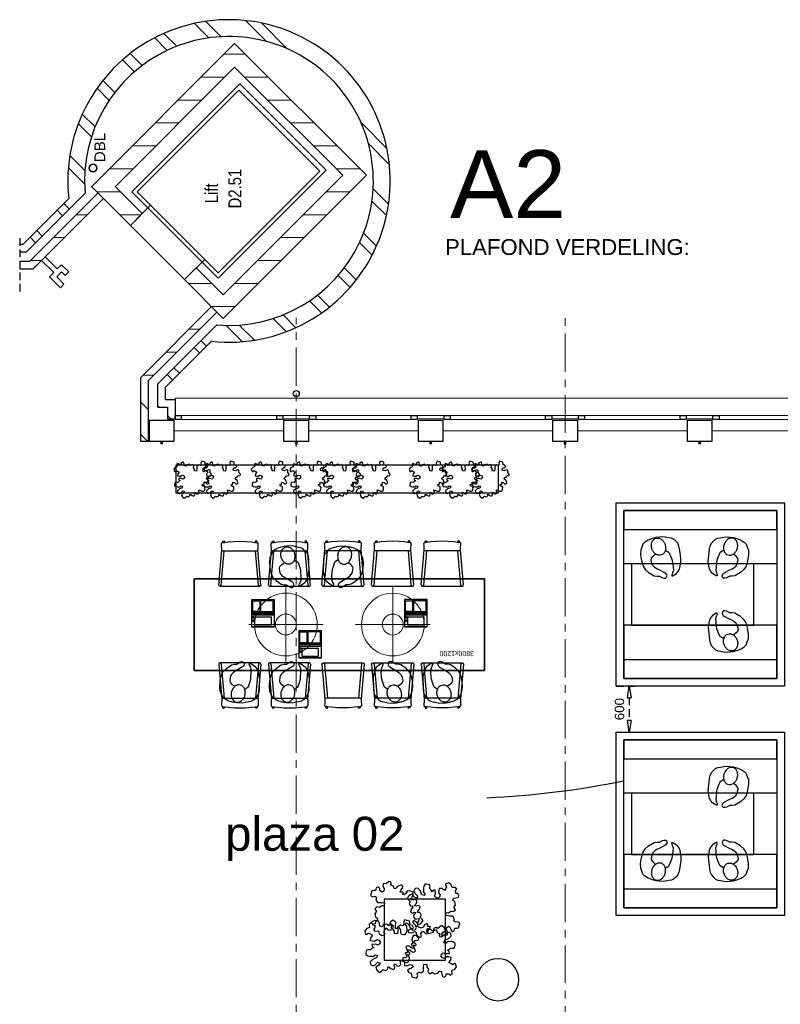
# Model space of a CAD drawing. Header units: millimetres. Extents: x -46954 to 169732, y -26853 to 94136.
# Tile 154 of 174: x 83113 to 93069, y -8928 to 3954. Entities that reach past the tile are written whole.
import ezdxf

# ---------------------------------------------------------------- set-up
doc = ezdxf.new("R2010")
doc.units = ezdxf.units.MM
doc.header["$LTSCALE"] = 400
doc.header["$PDMODE"] = 3
doc.header["$PDSIZE"] = 15
doc.linetypes.add('CENTER', pattern=[2, 1.25, -0.25, 0.25, -0.25])
doc.linetypes.add('HIDDEN', pattern=[0.375, 0.25, -0.125])
for name, color, linetype in [('-ve', 2, 'HIDDEN'), ('inlay', 6, 'Continuous'), ('inr', 4, 'Continuous'), ('plant', 114, 'Continuous'), ('plat', 5, 'Continuous'), ('stramien', 1, 'CENTER'), ('symbol', 1, 'Continuous'), ('timmerwerk-ge', 150, 'Continuous'), ('timmerwerk-ve', 8, 'HIDDEN'), ('verlichting', 2, 'Continuous')]:
    doc.layers.add(name, color=color, linetype=linetype)
for name, color, linetype, lineweight in [('BA-blusmiddelen', 7, 'Continuous', 15), ('Buitenkozijnen', 140, 'Continuous', 15), ('mat-baksteen', 5, 'Continuous', 25), ('mat-beton (ihwg)', 5, 'Continuous', 25), ('mat-kalkzandsteen', 5, 'Continuous', 25), ('None', 7, 'Continuous', 9), ('Ruimtenummers', 5, 'Continuous', 25), ('Tekst', 140, 'Continuous', 15)]:
    doc.layers.add(name, color=color, linetype=linetype, lineweight=lineweight)
doc.styles.add('Arial', font='arial.ttf', dxfattribs={"height": 176.388889})
doc.styles.add('Arial Narrow', font='ARIALN.TTF', dxfattribs={"height": 222.25})
doc.styles.add('s100', font='stylu.ttf', dxfattribs={"height": 100})
doc.styles.get("Standard").update_dxf_attribs({"font": 'arial.ttf'})
doc.dimstyles.new('CAL-N1-050-25', dxfattribs={"dimscale": 50, "dimtxt": 2.5, "dimasz": 3, "dimexe": 1.5, "dimexo": 0, "dimgap": 0.3, "dimtad": 0, "dimdec": 4, "dimrnd": 1, "dimdsep": 46, "dimtxsty": 'Standard', "dimblk": 'CLOSED', "dimcen": 0, "dimdle": 1.25, "dimclrt": 249, "dimadec": 0, "dimazin": 0, "dimtfac": 0.9, "dimtdec": 4, "dimtix": 1, "dimtmove": 0, "dimatfit": 3, "dimldrblk": 'CLOSED', "dimfxl": 1, "dimtvp": 1, "dimtolj": 1, "dimtzin": 0, "dimarcsym": 0})

# ---------------------------------------------------------------- blocks, each defined once
blk = doc.blocks.new('Kolom 280x320')
at = {"layer": 'mat-beton (ihwg)', "lineweight": 25}
blk.add_lwpolyline([(-300, 160), (-20, 160), (-20, -160), (-300, -160)], close=True, dxfattribs=at)
at = {"layer": 'None', "color": 92, "linetype": 'Continuous', "lineweight": 5}
blk.add_point((0, 0), dxfattribs=at)
blk = doc.blocks.new('Kolom O 550')
at = {"layer": 'mat-beton (ihwg)', "lineweight": 25}
blk.add_circle((0, 0), 275, dxfattribs=at)
blk = doc.blocks.new('Gevelpui best 1410 (2D)')
at = {"layer": 'Buitenkozijnen', "lineweight": 15}
for p, q in [((-260, 0), (-260, -1410)), ((-260, 0), (-210, 0)), ((-210, 0), (-210, -1410)), ((-260, -1410), (-210, -1410))]:
    blk.add_line(p, q, dxfattribs=at)
at = {"layer": 'Buitenkozijnen', "color": 92, "lineweight": 25}
for points in [[(-260, 0), (-210, 0), (-210, -80), (-260, -80)], [(-260, -1330), (-210, -1330), (-210, -1410), (-260, -1410)]]:
    blk.add_lwpolyline(points, close=True, dxfattribs=at)
at = {"layer": 'None', "color": 43, "linetype": 'Continuous', "lineweight": 9}
blk.add_line((-410, 15), (-410, -1425), dxfattribs=at)
blk = doc.blocks.new('*X1485')
at = {"layer": 'None', "lineweight": 9}
for p, q in [((1800, -8365), (1800, -8224)), ((1500, -8665), (1500, -8354)), ((1200, -8965), (1200, -8654)), ((900, -9265), (900, -8954)), ((600, -9565), (600, -9254)), ((300, -9865), (300, -9554))]:
    blk.add_line(p, q, dxfattribs=at)
blk = doc.blocks.new('*X1486')
at = {"layer": 'None', "lineweight": 9}
for p, q in [((104, -6260), (317, -6047)), ((276, -6265), (474, -6066)), ((720, -6351), (893, -6178)), ((850, -6398), (1017, -6230)), ((1196, -6582), (1354, -6424)), ((1299, -6656), (1455, -6499)), ((1571, -6914), (1727, -6758)), ((1650, -7012), (1807, -6855)), ((1850, -7343), (2014, -7178)), ((1903, -7466), (2071, -7298)), ((2013, -7887), (2202, -7698)), ((2028, -8048), (2229, -7847)), ((-1962, -8326), (-1749, -8113)), ((-1943, -8483), (-1744, -8284)), ((1966, -8640), (2240, -8367)), ((1870, -8913), (2208, -8575)), ((-1831, -8902), (-1658, -8729)), ((-1779, -9026), (-1611, -8859)), ((-1585, -9363), (-1427, -9205)), ((-1510, -9464), (-1353, -9308)), ((-1251, -9736), (-1095, -9580)), ((-1154, -9816), (-997, -9659)), ((-831, -10023), (-666, -9859)), ((-711, -10080), (-543, -9912)), ((566, -10217), (904, -9879)), ((-311, -10211), (-122, -10022)), ((-162, -10238), (39, -10037)), ((358, -10249), (631, -9975))]:
    blk.add_line(p, q, dxfattribs=at)
blk = doc.blocks.new('*X1487')
at = {"layer": 'None', "lineweight": 9}
for p, q in [((300, -6896), (300, -6585)), ((600, -7196), (600, -6885)), ((900, -7495), (900, -7184)), ((1200, -7795), (1200, -7484)), ((1500, -8095), (1500, -7784)), ((1800, -8224), (1800, -8084))]:
    blk.add_line(p, q, dxfattribs=at)
blk = doc.blocks.new('*X1488')
at = {"layer": 'None', "lineweight": 9}
for p, q in [((-1500, -8234), (-1500, -8076)), ((-1200, -8534), (-1200, -8223)), ((-900, -8834), (-900, -8523)), ((-600, -9134), (-600, -8823)), ((-300, -9434), (-300, -9123)), ((0, -9734), (0, -9423))]:
    blk.add_line(p, q, dxfattribs=at)
blk = doc.blocks.new('*X1489')
at = {"layer": 'None', "lineweight": 9}
for p, q in [((-1200, -7928), (-1200, -7617)), ((-1500, -8076), (-1500, -7917))]:
    blk.add_line(p, q, dxfattribs=at)
blk = doc.blocks.new('*X1490')
at = {"layer": 'None', "lineweight": 9}
for p, q in [((-2463, -7413), (-2392, -7342)), ((-2375, -7501), (-2304, -7430)), ((-2109, -7766), (-2039, -7696)), ((-2021, -7854), (-1951, -7784))]:
    blk.add_line(p, q, dxfattribs=at)
blk = doc.blocks.new('*X1491')
at = {"layer": 'None', "lineweight": 9}
blk.add_line((-2810, -7229), (-2801, -7220), dxfattribs=at)
blk = doc.blocks.new('*X1492')
at = {"layer": 'None', "lineweight": 9}
blk.add_line((-2969, -7388), (-2926, -7345), dxfattribs=at)
blk = doc.blocks.new('*X1493')
at = {"layer": 'None', "lineweight": 9}
blk.add_line((-2819, -7238), (-2810, -7229), dxfattribs=at)
blk = doc.blocks.new('*X1494')
at = {"layer": 'None', "lineweight": 9}
for p, q in [((-2400, -7165), (-2400, -7023)), ((-2100, -7465), (-2100, -7323)), ((-1800, -7765), (-1800, -7623))]:
    blk.add_line(p, q, dxfattribs=at)
blk = doc.blocks.new('*X1495')
at = {"layer": 'None', "lineweight": 9}
for p, q in [((-3269, -7087), (-3177, -6995)), ((-2852, -7095), (-2752, -6995))]:
    blk.add_line(p, q, dxfattribs=at)
blk = doc.blocks.new('*X1496')
at = {"layer": 'None', "lineweight": 9}
for p, q in [((-667, -5617), (-596, -5546)), ((-579, -5705), (-508, -5634)), ((-313, -5970), (-243, -5900)), ((-225, -6058), (-154, -5988))]:
    blk.add_line(p, q, dxfattribs=at)
blk = doc.blocks.new('*X1497')
at = {"layer": 'None', "lineweight": 9}
for p, q in [((0, -6728), (0, -6417)), ((-300, -7002), (-300, -6717))]:
    blk.add_line(p, q, dxfattribs=at)
blk = doc.blocks.new('*X1498')
at = {"layer": 'None', "lineweight": 9}
for p, q in [((-900, -5695), (-900, -5553)), ((-600, -5995), (-600, -5853)), ((-300, -6295), (-300, -6153))]:
    blk.add_line(p, q, dxfattribs=at)
blk = doc.blocks.new('HWA')
at = {"layer": 'None', "color": 92, "linetype": 'Continuous', "lineweight": 25}
blk.add_circle((0, -74), 40, dxfattribs=at)
blk = doc.blocks.new('DBL aansluiting')
at = {"layer": 'BA-blusmiddelen', "color": 140, "linetype": 'Continuous', "lineweight": 9}
blk.add_lwpolyline([(360, 112.5), (360, 45), (292.5, 45), (292.5, -45), (427.5, -45), (427.5, -112.5), (225, -112.5), (225, -33.75), (0, -33.75), (0, 33.75), (225, 33.75), (225, 112.5)], close=True, dxfattribs=at)
blk = doc.blocks.new('SYMB-BM02_B2')
at = {"layer": 'plant'}
blk.add_lwpolyline([(98, 356), (66, 371), (46, 367), (23, 344), (26, 317), (5, 314), (-27, 337), (-68, 353), (-84, 340), (-93, 315), (-77, 290), (-84, 262), (-106, 274), (-134, 301), (-166, 298), (-190, 273), (-184, 246), (-181, 209), (-209, 214), (-256, 237), (-302, 241), (-315, 221), (-325, 198), (-329, 157), (-315, 134), (-286, 119), (-263, 95), (-270, 73), (-298, 80), (-306, 68), (-307, 29), (-341, 38), (-375, 66), (-406, 70), (-427, 48), (-413, 13), (-402, -28), (-381, -27), (-361, -62), (-377, -76), (-407, -84), (-423, -126), (-448, -119), (-475, -126), (-482, -158), (-448, -194), (-447, -249), (-411, -258), (-363, -237), (-327, -242), (-307, -272), (-338, -303), (-366, -308), (-398, -333), (-381, -365), (-338, -377), (-336, -406), (-332, -436), (-252, -458), (-234, -418), (-243, -383), (-220, -358), (-184, -372), (-140, -344), (-141, -283), (-132, -230), (-84, -233), (-86, -271), (-59, -312), (-68, -354), (-36, -386), (7, -361), (39, -388), (98, -377), (116, -344), (153, -351), (160, -393), (171, -436), (193, -440), (228, -426), (230, -390), (275, -385), (300, -408), (328, -386), (326, -329), (369, -315), (403, -276), (387, -222), (366, -221), (339, -240), (312, -226), (275, -205), (309, -165), (312, -121), (278, -112), (241, -110), (205, -137), (171, -126), (146, -92), (166, -59), (184, -44), (228, -57), (285, -55), (282, -25), (255, -2), (285, 14), (305, 34), (353, 32), (371, 38), (382, 84), (382, 111), (350, 130), (317, 139), (248, 136), (232, 114), (194, 121), (209, 166), (266, 187), (314, 230), (310, 274), (271, 296), (232, 280), (187, 233), (150, 251), (176, 290), (219, 319), (203, 365), (155, 404), (121, 376), (98, 356)], dxfattribs=at)
blk = doc.blocks.new('symb-LPTP_b2')
for p, q in [((150, 0), (-150, 0)), ((-150, 0), (-150, -155)), ((150, -155), (150, 0)), ((150, -5), (-150, -5)), ((-110, -25), (-110, -129)), ((110, -25), (-110, -25)), ((110, -129), (110, -25)), ((150, -155), (-150, -155)), ((150, -160), (-150, -160)), ((-150, -160), (-150, -355)), ((110, -129), (-110, -129)), ((150, -355), (150, -160)), ((-150, -355), (150, -355))]:
    blk.add_line(p, q)
for points in [[(126, -70), (134, -70), (134, -92), (126, -92)], [(128, -72), (132, -72), (132, -90), (128, -90)], [(-135, -175), (135, -175), (135, -189), (-135, -189)], [(32, -199), (-135, -199), (-135, -340), (32, -340)], [(42, -199), (135, -199), (135, -340), (42, -340)]]:
    blk.add_lwpolyline(points, close=True)
for points in [[(-130, -158, 10, 10, 0), (-111, -158, 10, 10, 0)], [(130, -158, 10, 10, 0), (111, -158, 10, 10, 0)]]:
    blk.add_lwpolyline(points, format="xyseb")
for radius in [12.6, 7.57]:
    blk.add_circle((130, -124), radius)
blk = doc.blocks.new('SYMB-PS01_B2')
blk.add_lwpolyline([(59, 67), (70, 78), (86, 97), (96, 116), (98, 170), (99, 217), (92, 251), (81, 303), (67, 349), (45, 376), (34, 388), (27, 400), (26, 410), (36, 414), (52, 410), (91, 400), (122, 385), (148, 360), (173, 323), (197, 279), (212, 232), (226, 169), (242, 111), (247, 76), (244, 36), (229, 2), (211, -32), (190, -56), (158, -74), (117, -98), (79, -116), (3, -132), (-47, -138), (-107, -136), (-154, -127), (-189, -110), (-215, -78), (-241, -46), (-264, 7), (-282, 88), (-285, 159), (-274, 212), (-246, 263), (-209, 308), (-193, 329), (-157, 347), (-131, 355), (-98, 391), (-80, 403), (-61, 408), (-47, 402), (-35, 389), (-34, 373), (-37, 352), (-46, 340), (-99, 287), (-128, 256), (-144, 235), (-162, 201), (-165, 167), (-158, 117), (-147, 99), (-118, 82), (-93, 74), (-75, 68)])
blk.add_lwpolyline([(-98, -12, 0.078796), (-90, -57, 0.088041), (-69, -93, 0.105312), (-38, -117, 0.121926), (-4, -125, 0.121926), (29, -115, 0.105312), (58, -89, 0.088041), (77, -52, 0.078796), (83, -7, 0.078796), (74, 38, 0.088041), (54, 74, 0.105312), (23, 98, 0.121926), (-11, 105, 0.121926), (-44, 96, 0.105312), (-74, 70, 0.088041), (-92, 33, 0.078796)], format="xyb", close=True)
blk = doc.blocks.new('DOLC-2890_B2')
for p, q in [((260, 0), (-260, 0)), ((-276, -17), (-236, -477)), ((-244, -15), (-205, -463)), ((244, -15), (205, -463)), ((276, -17), (236, -477)), ((-224, -463), (224, -463))]:
    blk.add_line(p, q)
for points in [[(-224, -463), (-233, -468), (-236, -477), (-237, -480), (-238, -487), (-238, -499), (-239, -515), (-240, -535), (-241, -560), (-240, -563), (-236, -569), (-234, -570), (-231, -572), (-227, -572)], [(224, -463), (233, -468), (236, -477), (237, -480), (238, -487), (238, -499), (239, -515), (240, -535), (241, -560), (240, -563), (236, -569), (234, -570), (231, -572), (227, -572)], [(-227, -572), (-201, -575), (-152, -582), (-76, -588), (0, -590), (76, -588), (152, -582), (201, -575), (227, -572)], [(-227, -572), (-226, -584), (-222, -592), (-221, -593), (-212, -596), (-204, -592), (-203, -591), (-200, -582), (-200, -582), (-200, -582), (-201, -575)], [(227, -572), (226, -584), (222, -592), (221, -593), (212, -596), (204, -592), (203, -591), (200, -582), (200, -582), (200, -582), (201, -575)]]:
    blk.add_lwpolyline(points)
for centre, start, end in [((-260, -16), 5.0001, 185.0001), ((260, -16), 354.9999, 174.9999)]:
    blk.add_arc(centre, 16, start, end)
blk = doc.blocks.new('lamp02')
at = {"layer": 'verlichting', "lineweight": 0}
for q in [(0, 555.36), (555.36, 0), (0, -555.36), (-555.36, 0)]:
    blk.add_line((0, 0), q, dxfattribs=at)
for radius in [468, 156]:
    blk.add_circle((0, 0), radius, dxfattribs=at)
blk = doc.blocks.new('t01')
at = {"layer": 'inr'}
blk.add_lwpolyline([(34, 599), (-3760, 815), (-3828, -383), (-34, -599)], close=True, dxfattribs=at)
at = {"layer": 'inr', "xscale": -1}
for p, rotation in [((-3214, 684), 176.7439051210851), ((-2565, 647), 176.7439051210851), ((-1916, 610), 176.7439051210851), ((-1274, -428), 356.7439051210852), ((-625, -465), 356.7439051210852)]:
    blk.add_blockref('DOLC-2890_B2', p, dxfattribs=dict(at, rotation=rotation))
at = {"layer": 'inr'}
for p, rotation in [((-1217, 570), 176.7439051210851), ((-568, 533), 176.7439051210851), ((-3271, -315), 356.7439051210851), ((-2622, -352), 356.7439051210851), ((-1973, -389), 356.7439051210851)]:
    blk.add_blockref('DOLC-2890_B2', p, dxfattribs=dict(at, rotation=rotation))
at = {"layer": 'symbol', "xscale": -1}
for p, rotation in [((-3203, 1079), 192.5235950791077), ((-2554, 1042), 192.5235950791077), ((-1285, -824), 12.5235950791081)]:
    blk.add_blockref('SYMB-PS01_B2', p, dxfattribs=dict(at, rotation=rotation))
at = {"layer": 'symbol'}
for name, p, rotation in [('SYMB-PS01_B2', (-1183, 964), 160.9642151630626), ('SYMB-PS01_B2', (-534, 927), 160.9642151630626), ('symb-LPTP_b2', (-1490, 523), 356.7439051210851), ('symb-LPTP_b2', (-2895, 194), 356.7439051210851), ('symb-LPTP_b2', (-897, 81), 356.7439051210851), ('SYMB-PS01_B2', (-2007, -783), 340.9642151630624)]:
    blk.add_blockref(name, p, dxfattribs=dict(at, rotation=rotation))
at = {"layer": 'verlichting', "lineweight": 0, "yscale": 0.8769720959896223, "zscale": 0.8769720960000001}
for p, xscale, rotation in [((-2596, 148), 0.8769720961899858, 356.7439051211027), ((-1198, 68), -0.8769720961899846, 356.7439051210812)]:
    blk.add_blockref('lamp02', p, dxfattribs=dict(at, xscale=xscale, rotation=rotation))
at = {"layer": 'plat', "style": 's100'}
blk.add_text('3800x1200', height=65.9, rotation=356.7439, dxfattribs=at).set_placement((-3636, 555))
blk = doc.blocks.new('symb-ps03_b2')
blk.add_lwpolyline([(82, -334), (93, -323), (110, -305), (120, -285), (121, -231), (122, -184), (116, -150), (104, -98), (91, -52), (69, -25), (58, -13), (50, -1), (49, 8), (59, 13), (76, 9), (115, -1), (145, -17), (172, -41), (196, -78), (221, -122), (236, -169), (250, -232), (266, -290), (270, -325), (267, -365), (252, -399), (235, -433), (213, -457), (181, -475), (141, -499), (103, -517), (27, -533), (-23, -539), (-83, -538), (-130, -528), (-165, -511), (-192, -479), (-218, -448), (-241, -394), (-258, -313), (-262, -242), (-251, -189), (-222, -138), (-185, -93), (-170, -72), (-134, -54), (-107, -46), (-75, -10), (-57, 2), (-38, 7), (-23, 1), (-12, -13), (-11, -28), (-13, -49), (-23, -61), (-75, -115), (-104, -145), (-121, -166), (-138, -200), (-142, -234), (-135, -284), (-123, -302), (-94, -319), (-69, -327), (-52, -333)])
blk.add_lwpolyline([(-75, -413, 0.078796), (-66, -458, 0.088041), (-46, -494, 0.105312), (-14, -518, 0.121926), (19, -526, 0.121926), (52, -517, 0.105312), (82, -490, 0.088041), (100, -454, 0.078796), (106, -408, 0.078796), (98, -363, 0.088041), (77, -328, 0.105312), (46, -303, 0.121926), (13, -296, 0.121926), (-21, -305, 0.105312), (-50, -331, 0.088041), (-69, -368, 0.078796)], format="xyb", close=True)
blk = doc.blocks.new('_CLOSED')
at = {"color": 0, "linetype": 'ByBlock'}
for p, q in [((-1, 0.167), (0, 0)), ((-1, 0.167), (-1, -0.167)), ((0, 0), (-1, -0.167))]:
    blk.add_line(p, q, dxfattribs=at)
blk = doc.blocks.new('*D1596')
at = {"layer": '-ve', "color": 0, "lineweight": -2, "transparency": 16777216}
for p, q in [((140922, 25234), (141167, 25234)), ((141092, 25084), (141092, 24784)), ((140922, 24634), (141167, 24634))]:
    blk.add_line(p, q, dxfattribs=at)
at = {"layer": 'Defpoints', "color": 0, "transparency": 16777216}
for p in [(140922, 25234), (140922, 24634), (141092, 24634)]:
    blk.add_point(p, dxfattribs=at)
at = {"layer": '-ve', "color": 0, "lineweight": -2, "transparency": 16777216, "xscale": 150, "yscale": 150, "zscale": 150}
for p, rotation in [((141092, 25234), 90), ((141092, 24634), 270)]:
    blk.add_blockref('_CLOSED', p, dxfattribs=dict(at, rotation=rotation))
at = {"layer": '-ve', "color": 249, "transparency": 16777216, "insert": (140964, 24934), "char_height": 125, "attachment_point": 5, "rotation": 90}
blk.add_mtext('\\A1;600', dxfattribs=at)
blk = doc.blocks.new('*D1603')
at = {"layer": '-ve', "color": 0, "lineweight": -2, "transparency": 16777216}
for p, q in [((140922, 25234), (141167, 25234)), ((141092, 25084), (141092, 24784)), ((140922, 24634), (141167, 24634))]:
    blk.add_line(p, q, dxfattribs=at)
at = {"layer": 'Defpoints', "color": 0, "transparency": 16777216}
for p in [(140922, 25234), (140922, 24634), (141092, 24634)]:
    blk.add_point(p, dxfattribs=at)
at = {"layer": '-ve', "color": 0, "lineweight": -2, "transparency": 16777216, "xscale": 150, "yscale": 150, "zscale": 150}
for p, rotation in [((141092, 25234), 90), ((141092, 24634), 270)]:
    blk.add_blockref('_CLOSED', p, dxfattribs=dict(at, rotation=rotation))
at = {"layer": '-ve', "color": 249, "transparency": 16777216, "insert": (140964, 24934), "char_height": 125, "attachment_point": 5, "rotation": 90}
blk.add_mtext('\\A1;600', dxfattribs=at)
blk = doc.blocks.new('plat02')
at = {"layer": 'Buitenkozijnen', "color": 43, "linetype": 'Continuous', "lineweight": 9, "flags": 128}
blk.add_lwpolyline([(175, 15718.78315), (175, 15738.78315), (27490, 15738.78315), (27490, 15508.82378)], dxfattribs=at)
at = {"layer": 'Buitenkozijnen', "lineweight": 15}
for points in [[(1585, 15468.78315), (1585, 15508.82378), (1935, 15508.82378), (1935, 15468.78315)], [(3345, 15468.78315), (3345, 15508.82378), (3695, 15508.82378), (3695, 15468.78315)], [(5105, 15468.78315), (5105, 15508.82378), (5455, 15508.82378), (5455, 15468.78315)], [(6865, 15468.78315), (6865, 15508.82378), (7215, 15508.82378), (7215, 15468.78315)]]:
    blk.add_lwpolyline(points, close=True, dxfattribs=at)
at = {"layer": 'inlay'}
blk.add_arc((3740.47083, 21992.60535), 11494.81798, 272.563054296, 281.559436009, dxfattribs=at)
at = {"layer": 'inr'}
for points in [[(186.96007, 14492.31419), (186.96007, 14866.75974), (4402.95952, 14866.75974), (4402.95952, 14492.31419)], [(3712.74413, 8383.46857), (3712.74413, 9183.46857), (2912.74413, 9183.46857), (2912.74413, 8383.46857)]]:
    blk.add_lwpolyline(points, close=True, dxfattribs=at)
at = {"layer": 'mat-baksteen', "lineweight": 25}
for p, q in [((-1217.36119, 18348.18386), (-1816.7619, 17748.78315)), ((-1003.38081, 18420.74288), (-1775.34055, 17648.78315)), ((-1816.7619, 17748.78315), (-1859.63669, 17748.78315)), ((-1775.34055, 17648.78315), (-1859.63669, 17648.78315)), ((-50, 15923.4426), (721.95974, 16695.40234)), ((50, 15882.02124), (649.40071, 16481.42195)), ((-50, 15618.78315), (-50, 15923.4426)), ((50, 15718.78315), (50, 15882.02124)), ((50, 15718.78315), (175, 15718.78315)), ((175, 15718.78315), (175, 15468.78315)), ((-50, 15618.78315), (75, 15618.78315)), ((75, 15618.78315), (75, 15468.78315)), ((75, 15468.78315), (175, 15468.78315))]:
    blk.add_line(p, q, dxfattribs=at)
at = {"layer": 'mat-baksteen', "color": 140, "linetype": 'Continuous', "lineweight": 15}
for points in [[(1021.42136, 19851.57535), (2152.79221, 18720.2045), (738.57864, 17305.99094), (-392.79221, 18437.36179)], [(1007.27922, 19766.72254), (2067.93939, 18706.06237), (738.57864, 17376.70162), (-322.08153, 18437.36179)], [(-145.30483, 18260.58509), (561.80195, 17553.47831), (296.63691, 17288.31327), (-410.46988, 17995.42005)]]:
    blk.add_lwpolyline(points, close=True, dxfattribs=at)
at = {"layer": 'mat-baksteen', "lineweight": 25}
for radius, start, end in [(2110, 263.725682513, 186.274317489), (1890, 265.20337257, 184.79662743)]:
    blk.add_arc((880, 18578.78315), radius, start, end, dxfattribs=at)
at = {"layer": 'mat-kalkzandsteen', "lineweight": 25}
for p, q in [((-918.91633, 18503.86651), (954.1855, 20378.43061)), ((954.1855, 20378.43061), (2679.58676, 18653.02936)), ((-607.85003, 18503.92719), (954.24621, 20067.24292)), ((954.24621, 20067.24292), (2368.45977, 18653.02936)), ((2679.58676, 18653.02936), (805.75379, 16779.19639)), ((2368.45977, 18653.02936), (805.75379, 17090.32337)), ((-410.46988, 17995.42005), (-919.58676, 18504.53693)), ((-254.90638, 18150.98354), (-608.45977, 18504.53693)), ((-834.73394, 18419.68412), (-1730.63492, 17523.78315)), ((-764.02327, 18348.97344), (-1689.21356, 17423.78315)), ((-254.90638, 18150.98354), (-410.46988, 17995.42005)), ((-1730.63492, 17523.78315), (-1859.63669, 17523.78315)), ((-1689.21356, 17423.78315), (-1859.63669, 17423.78315)), ((452.2004, 17443.87676), (296.63691, 17288.31327)), ((805.75379, 17090.32337), (452.2004, 17443.87676)), ((805.75379, 16779.19639), (296.63691, 17288.31327)), ((-275, 16009.56958), (650.1903, 16934.75988)), ((-175, 15968.14823), (720.90097, 16864.0492)), ((-275, 15168.78315), (-275, 16009.56958)), ((-175, 15168.78315), (-175, 15968.14823)), ((-175, 15168.78315), (-275, 15168.78315))]:
    blk.add_line(p, q, dxfattribs=at)
at = {"layer": 'None', "color": 7, "linetype": 'Continuous', "lineweight": 35}
blk.add_circle((-900, 18747.72378), 50, dxfattribs=at)
at = {"layer": 'stramien', "lineweight": 0}
for p, q in [((1760, 2298.78315), (1760, 16786.24197)), ((5280, 1682.60642), (5280, 16786.24197))]:
    blk.add_line(p, q, dxfattribs=at)
at = {"layer": 'timmerwerk-ge'}
for points in [[(5950, 14368.34888), (8150, 14368.34888), (8150, 11968.34888), (5950, 11968.34888)], [(6050, 14018.34888), (8050, 14018.34888), (8050, 14268.34888), (6050, 14268.34888)], [(6050, 14268.34888), (8050, 14268.34888), (8050, 12068.34888), (6050, 12068.34888)], [(6050, 14268.34888), (8050, 14268.34888), (8050, 13568.34888), (6050, 13568.34888)], [(6150, 12768.34888), (7750, 12768.34888), (7750, 13568.34888), (6150, 13568.34888)], [(425, 12175.4645), (425, 13375.4645), (4225, 13375.4645), (4225, 12175.4645)], [(6050, 12068.34888), (8050, 12068.34888), (8050, 12768.34888), (6050, 12768.34888)], [(6050, 12318.34888), (8050, 12318.34888), (8050, 12068.34888), (6050, 12068.34888)], [(5950, 11368.34888), (8150, 11368.34888), (8150, 8968.34888), (5950, 8968.34888)], [(6050, 11018.34888), (8050, 11018.34888), (8050, 11268.34888), (6050, 11268.34888)], [(6050, 11268.34888), (8050, 11268.34888), (8050, 10568.34888), (6050, 10568.34888)], [(6050, 11268.34888), (8050, 11268.34888), (8050, 9068.34888), (6050, 9068.34888)], [(6150, 9768.34888), (7750, 9768.34888), (7750, 10568.34888), (6150, 10568.34888)], [(6050, 9068.34888), (8050, 9068.34888), (8050, 9768.34888), (6050, 9768.34888)], [(6050, 9318.34888), (8050, 9318.34888), (8050, 9068.34888), (6050, 9068.34888)]]:
    blk.add_lwpolyline(points, close=True, dxfattribs=at)
at = {"layer": 'timmerwerk-ve'}
blk.add_line((-1859.63669, 17830.7705), (-1859.63669, 17098.84232), dxfattribs=at)
at = {"layer": 'Buitenkozijnen', "color": 7, "rotation": 90}
for p in [(175, 15718.78315), (1935, 15718.78315), (3695, 15718.78315), (5455, 15718.78315), (7215, 15718.78315)]:
    blk.add_blockref('Gevelpui best 1410 (2D)', p, dxfattribs=at)
at = {"layer": 'mat-baksteen', "rotation": 90}
for name in ['*X1486', '*X1496', '*X1490', '*X1491', '*X1493', '*X1492']:
    blk.add_blockref(name, (-7270, 18437.72378), dxfattribs=at)
at = {"layer": 'mat-beton (ihwg)', "color": 7, "rotation": 90}
blk.add_blockref('HWA', (1685.99975, 15795.55637), dxfattribs=at)
at = {"layer": 'mat-beton (ihwg)', "color": 7, "xscale": -1}
blk.add_blockref('Kolom O 550', (4400, 8128.78315), dxfattribs=at)
at = {"layer": 'mat-kalkzandsteen', "rotation": 90}
for name in ['*X1487', '*X1485', '*X1497', '*X1488', '*X1498', '*X1489', '*X1494', '*X1495']:
    blk.add_blockref(name, (-7270, 18437.72378), dxfattribs=at)
at = {"layer": 'None', "color": 7}
for name, p, rotation in [('DBL aansluiting', (-1550, 17562.99671), 315), ('Kolom 280x320', (0, 15148.78315), 270), ('Kolom 280x320', (1760, 15148.78315), 270), ('Kolom 280x320', (3520, 15148.78315), 270), ('Kolom 280x320', (5280, 15148.78315), 270), ('Kolom 280x320', (7040, 15148.78315), 270)]:
    blk.add_blockref(name, p, dxfattribs=dict(at, rotation=rotation))
at = {"layer": 'plat', "lineweight": 0, "xscale": -1}
blk.add_blockref('Kolom O 550', (4400, 8128.78315), dxfattribs=at)
at = {"layer": 'symbol'}
for p, xscale, yscale, zscale, rotation in [((381.91826, 14654.49321), 0.5599999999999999, 0.5599999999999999, 0.5599999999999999, 180), ((760.06712, 14654.49321), 0.5599999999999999, 0.5599999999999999, 0.5599999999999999, 180), ((1398.19333, 14654.49321), 0.5599999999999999, 0.5599999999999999, 0.5599999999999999, 180), ((1902.3918, 14654.49321), 0.5599999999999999, 0.5599999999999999, 0.5599999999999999, 180), ((2330.79271, 14654.49321), 0.5599999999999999, 0.5599999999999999, 0.5599999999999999, 180), ((2719.80063, 14654.49321), 0.5599999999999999, 0.5599999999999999, 0.5599999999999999, 180), ((3462.25615, 14654.49321), 0.5599999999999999, 0.5599999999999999, 0.5599999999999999, 180), ((3890.65707, 14654.49321), 0.5599999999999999, 0.5599999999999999, 0.5599999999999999, 180), ((4279.66499, 14654.49321), 0.5599999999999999, 0.5599999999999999, 0.5599999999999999, 180), ((3099.08894, 9027.23046), 0.8, 0.8, 0.8, 270), ((3536.45461, 9073.74676), 0.8, 0.8, 0.8, 90), ((2978.59908, 8546.50324), 0.8, 0.8, 0.8, 180)]:
    blk.add_blockref('SYMB-BM02_B2', p, dxfattribs=dict(at, xscale=xscale, yscale=yscale, zscale=zscale, rotation=rotation))
at = {"layer": 'symbol', "linetype": 'Continuous', "lineweight": 0, "xscale": -1}
for p, rotation in [((6629.64525, 13403.13987), 200.2315557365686), ((7318.91698, 12933.5579), 20.23155573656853), ((7318.91698, 9933.5579), 20.23155573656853)]:
    blk.add_blockref('symb-ps03_b2', p, dxfattribs=dict(at, rotation=rotation))
at = {"layer": 'symbol', "linetype": 'Continuous', "lineweight": 0}
for p, rotation in [((7318.91698, 13403.13987), 159.7684442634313), ((7318.91698, 10403.13987), 159.7684442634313), ((6629.64525, 9933.5579), 339.7684442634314)]:
    blk.add_blockref('symb-ps03_b2', p, dxfattribs=dict(at, rotation=rotation))
at = {"layer": 'symbol', "xscale": 0.8, "yscale": 0.8, "zscale": 0.8}
blk.add_blockref('SYMB-BM02_B2', (3537.31046, 8515.57832), dxfattribs=at)
at = {"layer": 'timmerwerk-ge', "rotation": 183.2560948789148}
blk.add_blockref('t01', (425, 12775.4645), dxfattribs=at)
at = {"layer": 'plat', "insert": (829.43564, 10260.48692), "char_height": 444.5, "attachment_point": 1, "style": 'Arial'}
blk.add_mtext('plaza 02', dxfattribs=at)
at = {"layer": 'Ruimtenummers', "char_height": 169.333333, "attachment_point": 1, "rotation": 90, "style": 'Arial Narrow'}
for s, insert in [('D2.51', (872.27531, 18219.49252)), ('Lift\\P', (567.79167, 18287.74148))]:
    blk.add_mtext(s, dxfattribs=dict(at, insert=insert))
at = {"layer": 'Tekst', "color": 0, "insert": (-881.27778, 18824.77307), "char_height": 141.111111, "attachment_point": 1, "rotation": 90, "style": 'Arial'}
blk.add_mtext('DBL\\P', dxfattribs=at)
at = {"layer": '-ve'}
for p1, p2, picture, middle in [((5950, 11968.34888), (5950, 11368.34888), '*D1596', (5992.04558, 11668.34888)), ((5950, 11968.30825), (5950, 11368.30825), '*D1603', (5992.04558, 11668.30825))]:
    dim = blk.add_aligned_dim(p1=p1, p2=p2, distance=169.68882, dimstyle='CAL-N1-050-25', dxfattribs=at)
    dim.commit()
    dim.dimension.update_dxf_attribs({"geometry": picture, "text_midpoint": middle, "insert": (-134972.26676, -13265.39602)})

msp = doc.modelspace()

# ---------------------------------------------------------------- block references
at = {"layer": 'timmerwerk-ge'}
msp.add_blockref('plat02', (84972.26676, -16734.60398), dxfattribs=at)

# ---------------------------------------------------------------- texts
at = {"layer": 'plat', "attachment_point": 1, "style": 'Arial'}
for s, insert, char_height in [('A2', (88746.44431, 2246.93236), 889), ('PLAFOND VERDELING:', (88680.55814, 1083.45463), 207.4333333)]:
    msp.add_mtext(s, dxfattribs=dict(at, insert=insert, char_height=char_height))

doc.saveas('drawing.dxf')
